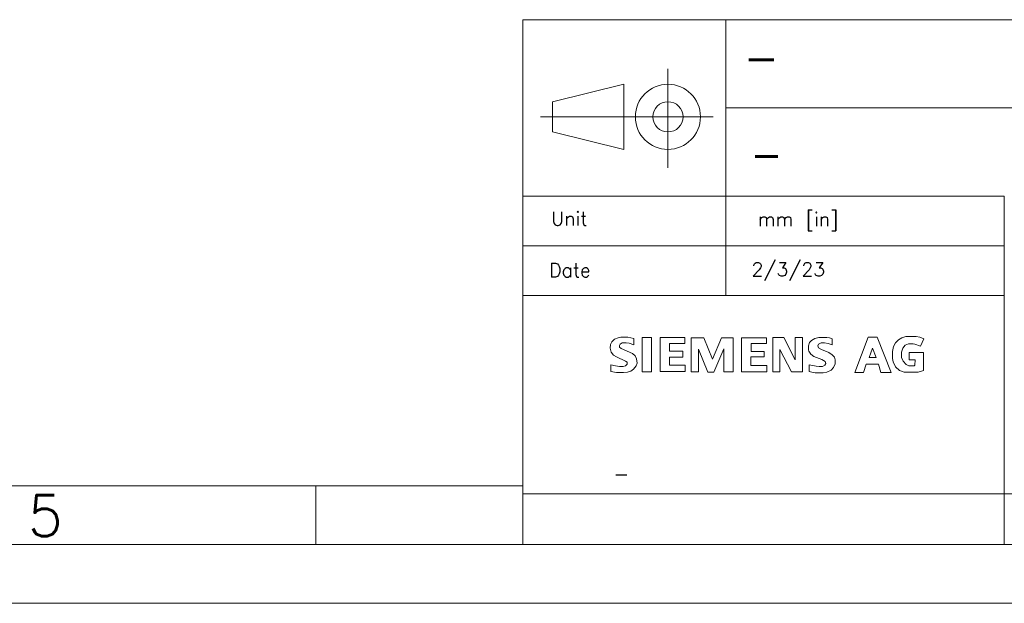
# Model space of a CAD drawing. Extents: x 0 to 1069, y 0 to 756.
# Tile 19 of 24: x 612 to 826, y 0 to 127. Entities that reach past the tile are written whole.
import ezdxf
from ezdxf.enums import TextEntityAlignment as Align

# ---------------------------------------------------------------- set-up
doc = ezdxf.new("R2010")
doc.units = 0
doc.header["$LTSCALE"] = 12.73
doc.header["$MEASUREMENT"] = 0
doc.layers.add('90000_FRAME', color=7, linetype='CONTINUOUS')
doc.layers.add('91000_TIP', color=7, linetype='CONTINUOUS')
doc.styles.add('SEACAD_TXT_SHX', font='txt.shx', dxfattribs={"height": 0.2})

msp = doc.modelspace()

# ---------------------------------------------------------------- linework, layer by layer
at = {"layer": '90000_FRAME', "color": 7, "linetype": 'CONTINUOUS', "lineweight": 13}
for p, q in [((721.071885, 126.58549), (721.071885, 12.72681)), ((721.071885, 126.58549), (1056.32523, 126.58549)), ((765.12815, 126.58549), (765.12815, 66.790309)), ((765.12815, 107.454781), (1056.32523, 107.454781)), ((721.071885, 88.324072), (825.562711, 88.324072)), ((825.562711, 12.72681), (825.562711, 88.324072)), ((721.071885, 77.55719), (825.562711, 77.55719)), ((721.071885, 66.790309), (825.562711, 66.790309)), ((741.763279, 57.599095), (742.387934, 57.695195)), ((742.387934, 57.695195), (743.901525, 57.695195)), ((743.901525, 57.695195), (745.198889, 57.430918)), ((793.104788, 50.0444), (795.987818, 57.713257)), ((795.987818, 57.713257), (798.005939, 57.713257)), ((798.005939, 57.713257), (801.023509, 50.08284)), ((803.329932, 57.559495), (804.175621, 57.847798)), ((804.175621, 57.847798), (806.424385, 57.847798)), ((806.424385, 57.847798), (807.231634, 57.713257)), ((807.231634, 57.713257), (808.077323, 57.328854)), ((740.009435, 55.316697), (740.105535, 56.15758)), ((740.105535, 56.15758), (740.417864, 56.710161)), ((740.417864, 56.710161), (740.99447, 57.310792)), ((740.99447, 57.310792), (741.763279, 57.599095)), ((742.219756, 56.205629), (742.099631, 55.917326)), ((742.099631, 55.917326), (742.099631, 55.556949)), ((742.099631, 55.556949), (742.411959, 55.292672)), ((742.652211, 56.493932), (742.219756, 56.205629)), ((743.541145, 56.493932), (742.652211, 56.493932)), ((744.141777, 56.397832), (743.541145, 56.493932)), ((745.198889, 56.085503), (744.141777, 56.397832)), ((745.198889, 57.430918), (745.198889, 56.085503)), ((746.95273, 57.623121), (749.018902, 57.623121)), ((746.95273, 50.199318), (746.95273, 57.623121)), ((749.018902, 57.623121), (749.018902, 50.199318)), ((750.892871, 50.24737), (750.892871, 57.623121)), ((750.892871, 57.623121), (756.250502, 57.623121)), ((752.910992, 56.325758), (752.910992, 54.69204)), ((756.250502, 56.325758), (752.910992, 56.325758)), ((756.250502, 57.623121), (756.250502, 56.325758)), ((757.595914, 50.230552), (757.61994, 57.599095)), ((757.61994, 57.599095), (760.358818, 57.599095)), ((760.358818, 57.599095), (762.208762, 52.986248)), ((762.208762, 52.986248), (764.178831, 57.599095)), ((764.178831, 57.599095), (766.749532, 57.599095)), ((766.749532, 57.599095), (766.749532, 50.230552)), ((768.551427, 50.211332), (768.570647, 57.591887)), ((768.570647, 57.591887), (773.952301, 57.591887)), ((773.952301, 56.323355), (770.627208, 56.323355)), ((770.627208, 56.323355), (770.627208, 54.612757)), ((773.952301, 57.591887), (773.952301, 56.323355)), ((775.326106, 57.636377), (777.74785, 57.636377)), ((775.326106, 50.21738), (775.326106, 57.636377)), ((777.74785, 57.636377), (780.188817, 52.812107)), ((780.188817, 57.636377), (781.764872, 57.636377)), ((780.188817, 52.812107), (780.188817, 57.636377)), ((781.764872, 57.636377), (781.764872, 50.21738)), ((783.052627, 55.848899), (783.32171, 56.560045)), ((783.052627, 54.98399), (783.052627, 55.848899)), ((783.32171, 56.560045), (783.725333, 57.021331)), ((783.725333, 57.021331), (784.436479, 57.463394)), ((784.436479, 57.463394), (785.339828, 57.674817)), ((785.224508, 56.233302), (785.089967, 55.848899)), ((785.089967, 55.848899), (785.224508, 55.387614)), ((785.801114, 56.502385), (785.224508, 56.233302)), ((785.339828, 57.674817), (787.031206, 57.674817)), ((786.569922, 56.502385), (785.801114, 56.502385)), ((787.357949, 56.367843), (786.569922, 56.502385)), ((787.031206, 57.674817), (787.665472, 57.578715)), ((788.222858, 56.07954), (787.357949, 56.367843)), ((787.665472, 57.578715), (788.222858, 57.386514)), ((788.222858, 57.386514), (788.222858, 56.07954)), ((801.273371, 54.638025), (801.504014, 55.675917)), ((801.504014, 55.675917), (801.98452, 56.502385)), ((801.98452, 56.502385), (802.618786, 57.136651)), ((802.618786, 57.136651), (803.329932, 57.559495)), ((804.079521, 55.98344), (803.522135, 55.349174)), ((804.752227, 56.310183), (804.079521, 55.98344)), ((805.770899, 56.310183), (804.752227, 56.310183)), ((806.174522, 56.233302), (805.770899, 56.310183)), ((807.385394, 55.772017), (806.174522, 56.233302)), ((808.077323, 57.328854), (807.385394, 55.772017)), ((740.225661, 54.475814), (740.009435, 55.316697)), ((740.778242, 53.851157), (740.225661, 54.475814)), ((741.378873, 53.442728), (740.778242, 53.851157)), ((743.396994, 52.553793), (741.378873, 53.442728)), ((742.411959, 55.292672), (744.88656, 54.163485)), ((744.88656, 54.163485), (745.463166, 53.658954)), ((745.463166, 53.658954), (745.775495, 53.058322)), ((752.910992, 54.69204), (755.794022, 54.69204)), ((755.794022, 54.69204), (755.794022, 53.394677)), ((759.171972, 55.093263), (759.171972, 50.230552)), ((761.228533, 50.13445), (759.171972, 55.093263)), ((764.726608, 55.208583), (762.516285, 50.13445)), ((764.726608, 50.230552), (764.726608, 55.208583)), ((773.491018, 53.440325), (770.588768, 53.440325)), ((770.588768, 53.440325), (770.588768, 51.556744)), ((770.627208, 54.612757), (773.491018, 54.612757)), ((773.491018, 54.612757), (773.491018, 53.440325)), ((779.400788, 50.21738), (776.863721, 55.060871)), ((776.863721, 55.060871), (776.863721, 50.21738)), ((783.129507, 54.676467), (783.052627, 54.98399)), ((783.610013, 54.003759), (783.129507, 54.676467)), ((784.244279, 53.542476), (783.610013, 54.003759)), ((785.974096, 52.850547), (784.244279, 53.542476)), ((785.224508, 55.387614), (785.916434, 55.041651)), ((785.916434, 55.041651), (787.473271, 54.407384)), ((787.473271, 54.407384), (788.203638, 53.888439)), ((788.203638, 53.888439), (788.684143, 53.369493)), ((796.212171, 53.299119), (796.944189, 55.324372)), ((796.944189, 55.324372), (797.749409, 53.299119)), ((801.273371, 53.11963), (801.273371, 54.638025)), ((803.522135, 55.349174), (803.233832, 54.465045)), ((803.233832, 54.465045), (803.233832, 53.331053)), ((804.94443, 52.812107), (804.94443, 54.368942)), ((804.94443, 54.368942), (808.0581, 54.368942)), ((808.0581, 54.368942), (808.0581, 50.505683)), ((740.153587, 51.688884), (741.162647, 51.496682)), ((740.153587, 50.271395), (740.153587, 51.688884)), ((741.162647, 51.496682), (742.099631, 51.35253)), ((742.099631, 51.35253), (742.868439, 51.35253)), ((742.868439, 51.35253), (743.348945, 51.496682)), ((743.348945, 51.496682), (743.733348, 51.833036)), ((743.733348, 52.289516), (743.396994, 52.553793)), ((743.733348, 51.833036), (743.733348, 52.289516)), ((745.655366, 51.472656), (745.126812, 50.775924)), ((745.895621, 52.097313), (745.655366, 51.472656)), ((745.775495, 53.058322), (745.895621, 52.097313)), ((755.794022, 53.394677), (752.910992, 53.394677)), ((752.910992, 53.394677), (752.910992, 51.640833)), ((752.910992, 51.640833), (756.298551, 51.640833)), ((756.298551, 51.640833), (756.298551, 50.24737)), ((770.588768, 51.556744), (774.048403, 51.556744)), ((774.048403, 51.556744), (774.048403, 50.211332)), ((783.206387, 50.313483), (783.206387, 51.697335)), ((783.206387, 51.697335), (783.55235, 51.678115)), ((783.55235, 51.678115), (784.763222, 51.409032)), ((784.763222, 51.409032), (785.35905, 51.332152)), ((785.35905, 51.332152), (786.108637, 51.332152)), ((786.666023, 52.466144), (785.974096, 52.850547)), ((786.108637, 51.332152), (786.646803, 51.678115)), ((786.646803, 51.678115), (786.819785, 51.985638)), ((786.819785, 51.985638), (786.666023, 52.466144)), ((788.857126, 51.947198), (788.511161, 51.120729)), ((788.684143, 53.369493), (788.857126, 52.792887)), ((788.857126, 52.792887), (788.857126, 51.947198)), ((795.622635, 51.851098), (795.007589, 50.0444)), ((798.275022, 51.851098), (795.622635, 51.851098)), ((797.749409, 53.299119), (796.212171, 53.299119)), ((798.793967, 50.08284), (798.275022, 51.851098)), ((801.465574, 52.370044), (801.273371, 53.11963)), ((801.98452, 51.312932), (801.465574, 52.370044)), ((802.791766, 50.505683), (801.98452, 51.312932)), ((803.233832, 53.331053), (803.599015, 52.504584)), ((803.599015, 52.504584), (804.233281, 51.831878)), ((804.233281, 51.831878), (804.809887, 51.543575)), ((804.809887, 51.543575), (805.982319, 51.543575)), ((806.193742, 52.812107), (804.94443, 52.812107)), ((805.982319, 51.543575), (806.174522, 51.658895)), ((806.193742, 52.812107), (806.174522, 51.658895)), ((741.426924, 50.031141), (740.153587, 50.271395)), ((742.964539, 50.031141), (741.426924, 50.031141)), ((743.805423, 50.103218), (742.964539, 50.031141)), ((744.502154, 50.34347), (743.805423, 50.103218)), ((745.126812, 50.775924), (744.502154, 50.34347)), ((749.018902, 50.199318), (746.95273, 50.199318)), ((756.298551, 50.24737), (750.892871, 50.24737)), ((759.171972, 50.230552), (757.595914, 50.230552)), ((762.516285, 50.13445), (761.228533, 50.13445)), ((766.749532, 50.230552), (764.726608, 50.230552)), ((774.048403, 50.211332), (768.551427, 50.211332)), ((776.863721, 50.21738), (775.326106, 50.21738)), ((781.764872, 50.21738), (779.400788, 50.21738)), ((783.821433, 50.10206), (783.206387, 50.313483)), ((784.532582, 50.02518), (783.821433, 50.10206)), ((786.262399, 50.02518), (784.532582, 50.02518)), ((787.069646, 50.1405), (786.262399, 50.02518)), ((787.972997, 50.544123), (787.069646, 50.1405)), ((788.511161, 51.120729), (787.972997, 50.544123)), ((795.007589, 50.0444), (793.104788, 50.0444)), ((801.023509, 50.08284), (798.793967, 50.08284)), ((803.810438, 50.1405), (802.791766, 50.505683)), ((806.885668, 50.1405), (803.810438, 50.1405)), ((808.0581, 50.505683), (806.885668, 50.1405)), ((63.63405, 25.45362), (721.071885, 25.45362)), ((676.175415, 12.726811), (676.175415, 25.453621)), ((721.071885, 23.722784), (1056.32523, 23.722784)), ((50.90724, 12.72681), (1056.32523, 12.72681)), ((598.16007, 12.72681), (1056.32523, 12.72681)), ((0, 0), (1069.05204, 0))]:
    msp.add_line(p, q, dxfattribs=at)
at = {"layer": '91000_TIP', "color": 7, "linetype": 'CONTINUOUS', "lineweight": 13}
for p, q in [((752.573272, 115.90826), (752.573272, 94.485602)), ((727.493744, 108.796671), (742.976672, 112.577934)), ((742.976672, 112.577934), (742.976672, 98.456927)), ((727.493744, 108.796671), (727.493744, 102.238215)), ((724.896558, 105.51743), (762.421558, 105.51743)), ((727.493744, 102.238215), (742.976672, 98.456927))]:
    msp.add_line(p, q, dxfattribs=at)
for radius, start, end in [(7.060503, 0, 180), (3.279241, 0, 180), (7.060503, 180, 0), (3.279241, 180, 0)]:
    msp.add_arc((752.573272, 105.51743), radius, start, end, dxfattribs=at)

# ---------------------------------------------------------------- texts
at = {"layer": '90000_FRAME', "color": 7, "linetype": 'CONTINUOUS', "lineweight": 13, "style": 'SEACAD_TXT_SHX'}
for s, height, p in [('-', 7.014777, (768.911656, 121.904902)), ('-', 6.363405, (770.391398, 100.554217)), ('Unit', 3.006333, (727.22987, 84.938113)), ('mm [in]', 3.006333, (772.053502, 84.798241)), ('Date', 3.006333, (726.776254, 73.754417)), ('2/3/23', 3.006333, (770.710895, 73.936786)), ('-', 3.054434, (740.763047, 29.605622)), ('5', 8.908767, (613.659909, 23.468346))]:
    msp.add_text(s, height=height, dxfattribs=at).set_placement(p, align=Align.TOP_LEFT)

doc.saveas('drawing.dxf')
